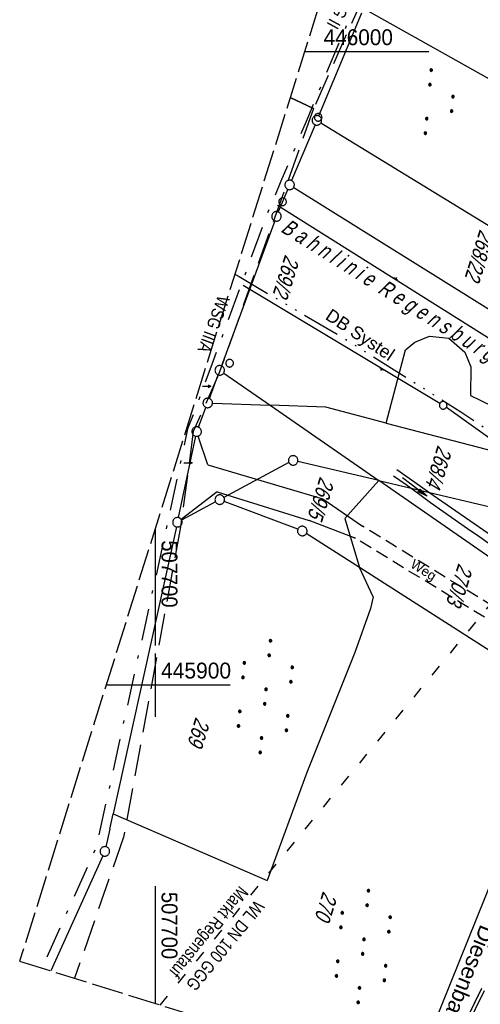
# Model space of a CAD drawing. Extents: x 507679 to 508174, y 445771 to 446563.
# Tile 3 of 43: x 507679 to 507751, y 445850 to 446005. Entities that reach past the tile are written whole.
import ezdxf

# ---------------------------------------------------------------- set-up
doc = ezdxf.new("R2010")
doc.units = 0
doc.header["$LTSCALE"] = 10
doc.header["$MEASUREMENT"] = 0
for name, pattern in [('ACAD_ISO03W100', [30, 12, -18]), ('ACAD_ISO14W100', [25.5, 12, -3, 0.5, -3, 0.5, -3, 0.5, -3]), ('AUSGEZOGEN', [0]), ('LT00', [0]), ('LT05', [0.7, 0.5, -0.2]), ('LT08', [0.42, 0.2, -0.1, 0.02, -0.1]), ('LT11', [0.3, 0.2, -0.1]), ('LT14', [0.6, 0.5, -0.1]), ('PUNKTX2_STR', [0.6, 0.1, -0.5])]:
    doc.linetypes.add(name, pattern=pattern)
doc.layers.get('0').update_dxf_attribs({"linetype": 'LT00'})
for name, color, linetype in [('--EK_FBR', 250, 'LT00'), ('DB-KABEL', 210, 'ACAD_ISO14W100'), ('DB-KABEL_TEXT', 210, 'LT00'), ('DFK_BES-WEGE', 255, 'LT00'), ('DFK_FLUR_NR', 250, 'LT00'), ('DFK_FLURNR_PFEIL', 250, 'LT00'), ('DFK_GZPKT', 250, 'LT00'), ('DFK_KATASTER', 250, 'LT00'), ('DFK_NUTZUNG', 250, 'LT00'), ('DFK_NUTZUNGSGRENZE', 70, 'PUNKTX2_STR'), ('DFK_TOPO-ANL', 252, 'LT00'), ('DFK_VERMPKT', 252, 'LT00'), ('FELDWEG_TEXT', 250, 'Continuous'), ('GEMEINDEGRENZE', 3, 'LT08'), ('GEWÄSSERNAME', 255, 'Continuous'), ('PFEIL', 140, 'AUSGEZOGEN'), ('V128_FELDWEG', 250, 'LT11'), ('V128_GRABEN', 250, 'LT00'), ('V128_RASTER', 250, 'LT00'), ('WASSERLTG', 130, 'ACAD_ISO03W100'), ('WASSERLTG_TEXT', 130, 'Continuous'), ('WSG-GRENZE', 162, 'LT05'), ('WSG_TEXT', 163, 'Continuous')]:
    doc.layers.add(name, color=color, linetype=linetype)
doc.layers.add('-BLATT_128-RAND', color=7, linetype='LT14', plot=False)
doc.styles.add('Beschrift', font='ARIAL.TTF')
doc.styles.get("Standard").update_dxf_attribs({"font": 'ARIAL.TTF'})
doc.styles.add('Versorgungsltg', font='ARIAL.TTF', dxfattribs={"width": 0.8, "height": 2})

# ---------------------------------------------------------------- blocks, each defined once
blk = doc.blocks.new('SYMB7060')
at = {"color": 0, "linetype": 'ByBlock'}
for p, q in [((-0.26, 0), (0, 0)), ((-0.08, 0.045), (0, 0)), ((0, 0), (-0.08, -0.045))]:
    blk.add_line(p, q, dxfattribs=at)
blk = doc.blocks.new('SYMB7010')
at = {"color": 0, "linetype": 'ByBlock'}
for points in [[(-0.031408, 0.499213), (-0.093728, 0.49134), (-0.15457, 0.475719), (-0.212975, 0.452595), (-0.268021, 0.422333), (-0.31884, 0.385411), (-0.36463, 0.342411), (-0.40467, 0.29401), (-0.438329, 0.240973), (-0.465074, 0.184136), (-0.484486, 0.124395), (-0.496256, 0.062692), (-0.5002, 0)], [(-0.5002, 0), (-0.496256, -0.062692), (-0.484486, -0.124395), (-0.465075, -0.184136), (-0.438329, -0.240973), (-0.404671, -0.29401), (-0.36463, -0.342411), (-0.31884, -0.385411), (-0.268021, -0.422333), (-0.212975, -0.452595), (-0.154571, -0.475719), (-0.093728, -0.49134), (-0.031408, -0.499213), (0.031408, -0.499213)], [(0.5002, 0), (0.496256, 0.062692), (0.484485, 0.124395), (0.465074, 0.184136), (0.438329, 0.240973), (0.40467, 0.29401), (0.36463, 0.342411), (0.31884, 0.385411), (0.268021, 0.422333), (0.212975, 0.452595), (0.15457, 0.475719), (0.093728, 0.49134), (0.031408, 0.499213), (-0.031408, 0.499213)], [(0.031408, -0.499213), (0.093728, -0.491341), (0.15457, -0.475719), (0.212975, -0.452595), (0.268021, -0.422333), (0.31884, -0.385411), (0.36463, -0.342411), (0.404671, -0.294011), (0.438329, -0.240974), (0.465075, -0.184136), (0.484486, -0.124395), (0.496256, -0.062692), (0.500201, 0)]]:
    blk.add_lwpolyline(points, dxfattribs=at)
blk = doc.blocks.new('SYMB7293')
at = {"color": 0, "linetype": 'ByBlock'}
for p, q in [((-0.25, 0), (-0.25, 0.2)), ((0, 0), (0, 0.4)), ((0.25, 0), (0.25, 0.2))]:
    blk.add_line(p, q, dxfattribs=at)
blk = doc.blocks.new('SYMB7111')
at = {"color": 0, "linetype": 'ByBlock'}
for p, q in [((-0.13, 0.202919), (-0.13, 0.177081)), ((-0.125, 0.172895), (-0.125, 0.207105)), ((-0.12, 0.209164), (-0.12, 0.170836)), ((-0.115, 0.170204), (-0.115, 0.209796)), ((-0.11, 0.209164), (-0.11, 0.170836)), ((-0.105, 0.172895), (-0.105, 0.207105)), ((-0.1, 0.202919), (-0.1, 0.177081)), ((-0.095, 0.189874), (-0.095, 0.190146)), ((0.1, 0.202919), (0.1, 0.177081)), ((0.105, 0.172895), (0.105, 0.207105)), ((0.11, 0.209164), (0.11, 0.170836)), ((0.115, 0.170204), (0.115, 0.209796)), ((0.12, 0.209164), (0.12, 0.170836)), ((0.125, 0.172895), (0.125, 0.207105)), ((0.13, 0.202919), (0.13, 0.177081)), ((0.135, 0.189874), (0.135, 0.190146)), ((-0.515, -0.177081), (-0.515, -0.202919)), ((-0.51, -0.207105), (-0.51, -0.172895)), ((-0.505, -0.170836), (-0.505, -0.209164)), ((-0.5, -0.209796), (-0.5, -0.170204)), ((-0.495, -0.170836), (-0.495, -0.209164)), ((-0.49, -0.207105), (-0.49, -0.172895)), ((-0.485, -0.177081), (-0.485, -0.202919)), ((-0.48, -0.190126), (-0.48, -0.189854)), ((-0.285, -0.177081), (-0.285, -0.202919)), ((-0.28, -0.207105), (-0.28, -0.172895)), ((-0.275, -0.170836), (-0.275, -0.209164)), ((-0.27, -0.209796), (-0.27, -0.170204)), ((-0.265, -0.170836), (-0.265, -0.209164)), ((-0.26, -0.207105), (-0.26, -0.172895)), ((-0.255, -0.177081), (-0.255, -0.202919)), ((-0.25, -0.190126), (-0.25, -0.189854)), ((0.255, -0.177081), (0.255, -0.202919)), ((0.26, -0.207105), (0.26, -0.172895)), ((0.265, -0.170836), (0.265, -0.209164)), ((0.27, -0.209796), (0.27, -0.170204)), ((0.275, -0.170836), (0.275, -0.209164)), ((0.28, -0.207105), (0.28, -0.172895)), ((0.285, -0.177081), (0.285, -0.202919)), ((0.29, -0.190126), (0.29, -0.189854)), ((0.485, -0.177081), (0.485, -0.202919)), ((0.49, -0.207105), (0.49, -0.172895)), ((0.495, -0.170836), (0.495, -0.209164)), ((0.5, -0.209796), (0.5, -0.170204)), ((0.505, -0.170836), (0.505, -0.209164)), ((0.51, -0.207105), (0.51, -0.172895)), ((0.515, -0.177081), (0.515, -0.202919)), ((0.52, -0.190126), (0.52, -0.189854))]:
    blk.add_line(p, q, dxfattribs=at)
for points in [[(-0.095, 0.19), (-0.096981, 0.198678), (-0.10253, 0.205637), (-0.11055, 0.209499), (-0.11945, 0.209499), (-0.12747, 0.205637), (-0.133019, 0.198678), (-0.135, 0.19), (-0.133019, 0.181322), (-0.12747, 0.174363), (-0.11945, 0.170501), (-0.11055, 0.170501), (-0.10253, 0.174363), (-0.096981, 0.181322), (-0.095, 0.19)], [(0.135, 0.19), (0.133019, 0.198678), (0.12747, 0.205637), (0.11945, 0.209499), (0.11055, 0.209499), (0.10253, 0.205637), (0.096981, 0.198678), (0.095, 0.19), (0.096981, 0.181322), (0.10253, 0.174363), (0.11055, 0.170501), (0.11945, 0.170501), (0.12747, 0.174363), (0.133019, 0.181322), (0.135, 0.19)], [(-0.48, -0.19), (-0.481981, -0.181322), (-0.48753, -0.174363), (-0.49555, -0.170501), (-0.50445, -0.170501), (-0.51247, -0.174363), (-0.518019, -0.181322), (-0.52, -0.19), (-0.518019, -0.198678), (-0.51247, -0.205637), (-0.50445, -0.209499), (-0.49555, -0.209499), (-0.48753, -0.205637), (-0.481981, -0.198678), (-0.48, -0.19)], [(-0.25, -0.19), (-0.251981, -0.181322), (-0.25753, -0.174363), (-0.26555, -0.170501), (-0.27445, -0.170501), (-0.28247, -0.174363), (-0.288019, -0.181322), (-0.29, -0.19), (-0.288019, -0.198678), (-0.28247, -0.205637), (-0.27445, -0.209499), (-0.26555, -0.209499), (-0.25753, -0.205637), (-0.251981, -0.198678), (-0.25, -0.19)], [(0.29, -0.19), (0.288019, -0.181322), (0.28247, -0.174363), (0.27445, -0.170501), (0.26555, -0.170501), (0.25753, -0.174363), (0.251981, -0.181322), (0.25, -0.19), (0.251981, -0.198678), (0.25753, -0.205637), (0.26555, -0.209499), (0.27445, -0.209499), (0.28247, -0.205637), (0.288019, -0.198678), (0.29, -0.19)], [(0.52, -0.19), (0.518019, -0.181322), (0.51247, -0.174363), (0.50445, -0.170501), (0.49555, -0.170501), (0.48753, -0.174363), (0.481981, -0.181322), (0.48, -0.19), (0.481981, -0.198678), (0.48753, -0.205637), (0.49555, -0.209499), (0.50445, -0.209499), (0.51247, -0.205637), (0.518019, -0.198678), (0.52, -0.19)]]:
    blk.add_lwpolyline(points, dxfattribs=at)
blk = doc.blocks.new('SYMB7110')
at = {"color": 0, "linetype": 'ByBlock'}
for p, q in [((-0.515, 0.392919), (-0.515, 0.367081)), ((-0.51, 0.362895), (-0.51, 0.397105)), ((-0.505, 0.399164), (-0.505, 0.360836)), ((-0.5, 0.360204), (-0.5, 0.399796)), ((-0.495, 0.399164), (-0.495, 0.360836)), ((-0.49, 0.362895), (-0.49, 0.397105)), ((-0.485, 0.392919), (-0.485, 0.367081)), ((-0.48, 0.379874), (-0.48, 0.380145)), ((-0.285, 0.392919), (-0.285, 0.367081)), ((-0.28, 0.362895), (-0.28, 0.397105)), ((-0.275, 0.399164), (-0.275, 0.360836)), ((-0.27, 0.360204), (-0.27, 0.399796)), ((-0.265, 0.399164), (-0.265, 0.360836)), ((-0.26, 0.362895), (-0.26, 0.397105)), ((-0.255, 0.392919), (-0.255, 0.367081)), ((-0.25, 0.379874), (-0.25, 0.380146)), ((0.255, 0.392919), (0.255, 0.367081)), ((0.26, 0.362895), (0.26, 0.397105)), ((0.265, 0.399164), (0.265, 0.360836)), ((0.27, 0.360204), (0.27, 0.399796)), ((0.275, 0.399164), (0.275, 0.360836)), ((0.28, 0.362895), (0.28, 0.397105)), ((0.285, 0.392919), (0.285, 0.367081)), ((0.29, 0.379874), (0.29, 0.380145)), ((0.485, 0.392919), (0.485, 0.367081)), ((0.49, 0.362895), (0.49, 0.397105)), ((0.495, 0.399164), (0.495, 0.360836)), ((0.5, 0.360204), (0.5, 0.399796)), ((0.505, 0.399164), (0.505, 0.360836)), ((0.51, 0.362895), (0.51, 0.397105)), ((0.515, 0.392919), (0.515, 0.367081)), ((0.52, 0.379874), (0.52, 0.380146)), ((-0.9, 0.012919), (-0.9, -0.012919)), ((-0.895, -0.017106), (-0.895, 0.017105)), ((-0.89, 0.019164), (-0.89, -0.019164)), ((-0.885, -0.019797), (-0.885, 0.019796)), ((-0.88, 0.019164), (-0.88, -0.019164)), ((-0.875, -0.017106), (-0.875, 0.017105)), ((-0.87, 0.012919), (-0.87, -0.012919)), ((-0.865, -0.000126), (-0.865, 0.000145)), ((-0.67, 0.012919), (-0.67, -0.012919)), ((-0.665, -0.017106), (-0.665, 0.017105)), ((-0.66, 0.019164), (-0.66, -0.019164)), ((-0.655, -0.019797), (-0.655, 0.019796)), ((-0.65, 0.019164), (-0.65, -0.019164)), ((-0.645, -0.017106), (-0.645, 0.017105)), ((-0.64, 0.012919), (-0.64, -0.012919)), ((-0.635, -0.000126), (-0.635, 0.000145)), ((-0.13, 0.012919), (-0.13, -0.012919)), ((-0.125, -0.017105), (-0.125, 0.017105)), ((-0.12, 0.019164), (-0.12, -0.019164)), ((-0.115, -0.019796), (-0.115, 0.019796)), ((-0.11, 0.019164), (-0.11, -0.019164)), ((-0.105, -0.017105), (-0.105, 0.017105)), ((-0.1, 0.012919), (-0.1, -0.012919)), ((-0.095, -0.000126), (-0.095, 0.000146)), ((0.1, 0.012919), (0.1, -0.012919)), ((0.105, -0.017105), (0.105, 0.017105)), ((0.11, 0.019164), (0.11, -0.019164)), ((0.115, -0.019796), (0.115, 0.019796)), ((0.12, 0.019164), (0.12, -0.019164)), ((0.125, -0.017105), (0.125, 0.017105)), ((0.13, 0.012919), (0.13, -0.012919)), ((0.135, -0.000126), (0.135, 0.000146)), ((0.64, 0.012919), (0.64, -0.012919)), ((0.645, -0.017105), (0.645, 0.017105)), ((0.65, 0.019164), (0.65, -0.019164)), ((0.655, -0.019796), (0.655, 0.019796)), ((0.66, 0.019164), (0.66, -0.019164)), ((0.665, -0.017105), (0.665, 0.017105)), ((0.67, 0.012919), (0.67, -0.012919)), ((0.675, -0.000126), (0.675, 0.000146)), ((0.87, 0.012919), (0.87, -0.012919)), ((0.875, -0.017105), (0.875, 0.017105)), ((0.88, 0.019164), (0.88, -0.019164)), ((0.885, -0.019796), (0.885, 0.019796)), ((0.89, 0.019164), (0.89, -0.019164)), ((0.895, -0.017105), (0.895, 0.017105)), ((0.9, 0.012919), (0.9, -0.012919)), ((0.905, -0.000126), (0.905, 0.000146)), ((-0.515, -0.367081), (-0.515, -0.392919)), ((-0.51, -0.397105), (-0.51, -0.362895)), ((-0.505, -0.360836), (-0.505, -0.399164)), ((-0.5, -0.399796), (-0.5, -0.360204)), ((-0.495, -0.360836), (-0.495, -0.399164)), ((-0.49, -0.397106), (-0.49, -0.362895)), ((-0.485, -0.367081), (-0.485, -0.392919)), ((-0.48, -0.380126), (-0.48, -0.379855)), ((-0.285, -0.367081), (-0.285, -0.392919)), ((-0.28, -0.397105), (-0.28, -0.362895)), ((-0.275, -0.360836), (-0.275, -0.399164)), ((-0.27, -0.399796), (-0.27, -0.360204)), ((-0.265, -0.360836), (-0.265, -0.399164)), ((-0.26, -0.397105), (-0.26, -0.362895)), ((-0.255, -0.367081), (-0.255, -0.392919)), ((-0.25, -0.380126), (-0.25, -0.379855)), ((0.255, -0.367081), (0.255, -0.392919)), ((0.26, -0.397105), (0.26, -0.362895)), ((0.265, -0.360836), (0.265, -0.399164)), ((0.27, -0.399796), (0.27, -0.360204)), ((0.275, -0.360836), (0.275, -0.399164)), ((0.28, -0.397105), (0.28, -0.362895)), ((0.285, -0.367081), (0.285, -0.392919)), ((0.29, -0.380126), (0.29, -0.379855)), ((0.485, -0.367081), (0.485, -0.392919)), ((0.49, -0.397105), (0.49, -0.362895)), ((0.495, -0.360836), (0.495, -0.399164)), ((0.5, -0.399796), (0.5, -0.360204)), ((0.505, -0.360836), (0.505, -0.399164)), ((0.51, -0.397105), (0.51, -0.362895)), ((0.515, -0.367081), (0.515, -0.392919)), ((0.52, -0.380126), (0.52, -0.379855))]:
    blk.add_line(p, q, dxfattribs=at)
for points in [[(-0.48, 0.38), (-0.481981, 0.388678), (-0.48753, 0.395637), (-0.49555, 0.399499), (-0.50445, 0.399499), (-0.51247, 0.395637), (-0.518019, 0.388678), (-0.52, 0.38), (-0.518019, 0.371322), (-0.51247, 0.364363), (-0.50445, 0.360501), (-0.49555, 0.360501), (-0.48753, 0.364363), (-0.481981, 0.371322), (-0.48, 0.38)], [(-0.25, 0.38), (-0.251981, 0.388678), (-0.25753, 0.395637), (-0.26555, 0.399499), (-0.27445, 0.399499), (-0.28247, 0.395637), (-0.288019, 0.388678), (-0.29, 0.38), (-0.288019, 0.371322), (-0.28247, 0.364363), (-0.27445, 0.360501), (-0.26555, 0.360501), (-0.25753, 0.364363), (-0.251981, 0.371322), (-0.25, 0.38)], [(0.29, 0.38), (0.288019, 0.388678), (0.28247, 0.395637), (0.27445, 0.399499), (0.26555, 0.399499), (0.25753, 0.395637), (0.251981, 0.388678), (0.25, 0.38), (0.251981, 0.371322), (0.25753, 0.364363), (0.26555, 0.360501), (0.27445, 0.360501), (0.28247, 0.364363), (0.288019, 0.371322), (0.29, 0.38)], [(0.52, 0.38), (0.518019, 0.388678), (0.51247, 0.395637), (0.50445, 0.399499), (0.495549, 0.399499), (0.48753, 0.395637), (0.481981, 0.388678), (0.48, 0.38), (0.481981, 0.371322), (0.48753, 0.364363), (0.495549, 0.360501), (0.50445, 0.360501), (0.51247, 0.364363), (0.518019, 0.371322), (0.52, 0.38)], [(-0.865, 0), (-0.866981, 0.008678), (-0.87253, 0.015637), (-0.88055, 0.019498), (-0.88945, 0.019498), (-0.89747, 0.015637), (-0.903019, 0.008678), (-0.905, 0)], [(-0.905, 0), (-0.903019, -0.008678), (-0.89747, -0.015637), (-0.88945, -0.019499), (-0.88055, -0.019499), (-0.87253, -0.015637), (-0.866981, -0.008678), (-0.865, 0)], [(-0.635, 0), (-0.636981, 0.008678), (-0.64253, 0.015637), (-0.65055, 0.019498), (-0.65945, 0.019498), (-0.66747, 0.015637), (-0.673019, 0.008678), (-0.675, 0)], [(-0.675, 0), (-0.673019, -0.008678), (-0.66747, -0.015637), (-0.65945, -0.019499), (-0.65055, -0.019499), (-0.64253, -0.015637), (-0.636981, -0.008678), (-0.635, 0)], [(-0.095, 0), (-0.096981, 0.008678), (-0.10253, 0.015637), (-0.11055, 0.019499), (-0.11945, 0.019499), (-0.12747, 0.015637), (-0.133019, 0.008678), (-0.135, 0)], [(-0.135, 0), (-0.133019, -0.008678), (-0.12747, -0.015637), (-0.11945, -0.019499), (-0.11055, -0.019499), (-0.10253, -0.015637), (-0.096981, -0.008678), (-0.095, 0)], [(0.135, 0), (0.133019, 0.008678), (0.12747, 0.015637), (0.11945, 0.019499), (0.11055, 0.019499), (0.10253, 0.015637), (0.096981, 0.008678), (0.095, 0)], [(0.095, 0), (0.096981, -0.008678), (0.10253, -0.015637), (0.11055, -0.019499), (0.11945, -0.019499), (0.12747, -0.015637), (0.133019, -0.008678), (0.135, 0)], [(0.675, 0), (0.673019, 0.008678), (0.66747, 0.015637), (0.65945, 0.019499), (0.65055, 0.019499), (0.64253, 0.015637), (0.636981, 0.008678), (0.635, 0)], [(0.635, 0), (0.636981, -0.008678), (0.64253, -0.015637), (0.65055, -0.019499), (0.65945, -0.019499), (0.66747, -0.015637), (0.673019, -0.008678), (0.675, 0)], [(0.905, 0), (0.903019, 0.008678), (0.89747, 0.015637), (0.88945, 0.019499), (0.88055, 0.019499), (0.87253, 0.015637), (0.866981, 0.008678), (0.865, 0)], [(0.865, 0), (0.866981, -0.008678), (0.87253, -0.015637), (0.88055, -0.019499), (0.88945, -0.019499), (0.89747, -0.015637), (0.903019, -0.008678), (0.905, 0)], [(-0.48, -0.38), (-0.481981, -0.371322), (-0.48753, -0.364363), (-0.49555, -0.360501), (-0.50445, -0.360501), (-0.51247, -0.364363), (-0.518019, -0.371322), (-0.52, -0.38), (-0.518019, -0.388678), (-0.51247, -0.395637), (-0.50445, -0.399499), (-0.49555, -0.399499), (-0.48753, -0.395637), (-0.481981, -0.388678), (-0.48, -0.38)], [(-0.25, -0.38), (-0.251981, -0.371322), (-0.25753, -0.364363), (-0.26555, -0.360501), (-0.27445, -0.360501), (-0.28247, -0.364363), (-0.288019, -0.371322), (-0.29, -0.38), (-0.288019, -0.388678), (-0.28247, -0.395637), (-0.27445, -0.399499), (-0.26555, -0.399499), (-0.25753, -0.395637), (-0.251981, -0.388678), (-0.25, -0.38)], [(0.29, -0.38), (0.288019, -0.371322), (0.28247, -0.364363), (0.27445, -0.360501), (0.26555, -0.360501), (0.25753, -0.364363), (0.251981, -0.371322), (0.25, -0.38), (0.251981, -0.388678), (0.25753, -0.395637), (0.26555, -0.399499), (0.27445, -0.399499), (0.28247, -0.395637), (0.288019, -0.388678), (0.29, -0.38)], [(0.52, -0.38), (0.518019, -0.371322), (0.51247, -0.364363), (0.50445, -0.360501), (0.495549, -0.360501), (0.48753, -0.364363), (0.481981, -0.371322), (0.48, -0.38), (0.481981, -0.388678), (0.48753, -0.395637), (0.495549, -0.399499), (0.50445, -0.399499), (0.51247, -0.395637), (0.518019, -0.388678), (0.52, -0.38)]]:
    blk.add_lwpolyline(points, dxfattribs=at)
blk = doc.blocks.new('Pfreil3')
at = {"layer": 'PFEIL'}
blk.add_hatch(color=256, dxfattribs=at).paths.add_polyline_path([(-1.55, 0.27), (-1.55, -0.27), (0, 0)])
for p, q in [((-1.55, 0), (-4.83, 0)), ((-1.55, -0.27), (-1.55, 0.27)), ((-1.55, 0.27), (0, 0)), ((0, 0), (-1.55, -0.27))]:
    blk.add_line(p, q, dxfattribs=at)
blk = doc.blocks.new('SYMB0011')
at = {"color": 0, "linetype": 'ByBlock'}
for p, q in [((0.5, 0), (-0.5, 0)), ((0, 0.5), (0, -0.5))]:
    blk.add_line(p, q, dxfattribs=at)

msp = doc.modelspace()

# ---------------------------------------------------------------- linework, layer by layer
at = {"layer": '--EK_FBR', "linetype": 'LT11', "flags": 128}
for points in [[(507789.74, 445821.63), (507790.07, 445823.39), (507790.74, 445826.92), (507791.24, 445829.58), (507791.74, 445832.24), (507792.26, 445834.89), (507792.78, 445837.54), (507793.31, 445840.19), (507793.85, 445842.83), (507794.42, 445845.47), (507795.01, 445848.1), (507795.62, 445850.72), (507796.02, 445852.37), (507796.43, 445854.02), (507796.83, 445855.66), (507797.24, 445857.31), (507797.64, 445858.95), (507798.02, 445860.61), (507798.39, 445862.26), (507798.74, 445863.93), (507799.06, 445865.6), (507799.36, 445867.29), (507799.62, 445868.98), (507799.84, 445870.7), (507799.96, 445871.84), (507800.05, 445872.98), (507800.11, 445874.12), (507800.13, 445875.27), (507800.1, 445876.4), (507800.02, 445877.53), (507799.87, 445878.64), (507799.65, 445879.74), (507799.36, 445880.83), (507799, 445881.82), (507798.58, 445882.8), (507798.09, 445883.75), (507797.54, 445884.67), (507796.93, 445885.57), (507796.28, 445886.43), (507795.58, 445887.25), (507794.83, 445888.03), (507794.05, 445888.77), (507793.15, 445889.54), (507792.21, 445890.26), (507791.24, 445890.93), (507790.25, 445891.57), (507789.23, 445892.17), (507788.19, 445892.74), (507787.14, 445893.3), (507786.08, 445893.83), (507785.02, 445894.36), (507783.95, 445894.89), (507782.89, 445895.42), (507781.35, 445896.2), (507779.82, 445897), (507778.31, 445897.81), (507776.8, 445898.63), (507774.43, 445899.94), (507772.07, 445901.27), (507769.72, 445902.62), (507767.38, 445903.99), (507765.04, 445905.37), (507762.71, 445906.76), (507760.39, 445908.16), (507758.06, 445909.56), (507755.74, 445910.97), (507751.13, 445913.78), (507746.53, 445916.59), (507741.92, 445919.41), (507737.32, 445922.23), (507732.73, 445925.06)], [(507787.35, 445822.38), (507787.7, 445824.16), (507788.3, 445827.22), (507788.82, 445829.9), (507789.34, 445832.58), (507789.86, 445835.26), (507790.39, 445837.94), (507790.92, 445840.61), (507791.45, 445843.28), (507791.99, 445845.95), (507792.55, 445848.6), (507793.11, 445851.25), (507793.5, 445853.04), (507793.89, 445854.82), (507794.28, 445856.6), (507794.67, 445858.38), (507795.06, 445860.17), (507795.44, 445861.97), (507795.81, 445863.77), (507796.16, 445865.59), (507796.5, 445867.42), (507796.83, 445869.26), (507797.13, 445871.13), (507797.27, 445872.03), (507797.39, 445872.93), (507797.5, 445873.84), (507797.58, 445874.74), (507797.62, 445875.63), (507797.63, 445876.52), (507797.59, 445877.4), (507797.5, 445878.27), (507797.35, 445879.13), (507797.13, 445879.97), (507796.83, 445880.81), (507796.47, 445881.62), (507796.04, 445882.42), (507795.55, 445883.19), (507795.01, 445883.93), (507794.42, 445884.65), (507793.8, 445885.34), (507793.15, 445886), (507792.47, 445886.64), (507791.59, 445887.39), (507790.68, 445888.1), (507789.75, 445888.76), (507788.79, 445889.4), (507787.83, 445890), (507786.85, 445890.59), (507785.86, 445891.15), (507784.86, 445891.71), (507783.86, 445892.26), (507782.86, 445892.81), (507781.86, 445893.36), (507775.74, 445896.81), (507754.64, 445909.08), (507731.54, 445923.2)]]:
    msp.add_lwpolyline(points, dxfattribs=at)
at = {"layer": '-BLATT_128-RAND'}
msp.add_lwpolyline([(507899.81, 446562.6), (507678.6, 445856.44), (507952.48, 445770.65), (508173.69, 446476.81), (507899.81, 446562.6)], dxfattribs=at)
at = {"layer": 'DB-KABEL', "ltscale": 0.05, "flags": 128}
msp.add_lwpolyline([(507712.56, 445964.85), (507713.23, 445964.48), (507729.32, 445955.02), (507748.23, 445943.13), (507765.9, 445931.24), (507781.76, 445920.11), (507799.62, 445906.75), (507804.77, 445904.09), (507813.21, 445896.9), (507829.85, 445882.92), (507851.23, 445864.24), (507855.73, 445858.51), (507867.51, 445847.16), (507878.15, 445836.41), (507894.24, 445819.11), (507906.52, 445805.12), (507915.12, 445794.94), (507924.77, 445783.14), (507928.72, 445778.09)], dxfattribs=at)
at = {"layer": 'DFK_KATASTER'}
for p, q in [((507733.57, 446006.44), (507794.62, 445972.09)), ((507725.8, 445989.82), (507732.63, 446006.12)), ((507725.22, 445988.44), (507721.5, 445979.63)), ((507726.15, 445988.74), (507766.8, 445963.86)), ((507721.85, 445978.54), (507772.41, 445946.97)), ((507720.92, 445978.25), (507719.42, 445974.67)), ((507718.87, 445973.27), (507710.44, 445950.38)), ((507739.49, 445952.92), (507740.99, 445954.11)), ((507740.99, 445954.11), (507743.3, 445955.06)), ((507743.3, 445955.06), (507746.33, 445954.78)), ((507746.33, 445954.78), (507748.86, 445952.57)), ((507736.46, 445941.34), (507739.49, 445952.92)), ((507748.86, 445952.57), (507749.8, 445950.25)), ((507708.54, 445945.23), (507709.92, 445948.98)), ((507710.8, 445949.25), (507718.13, 445944.16)), ((507749.8, 445950.25), (507749.77, 445945.68)), ((507709.03, 445944.5), (507718.13, 445944.16)), ((507749.77, 445945.68), (507763.59, 445938.94)), ((507706.81, 445940.71), (507708.01, 445943.83)), ((507718.13, 445944.16), (507735.29, 445932.27)), ((507726.93, 445943.84), (507718.13, 445944.16)), ((507736.46, 445941.34), (507726.93, 445943.84)), ((507736.46, 445941.34), (507768.01, 445933.08)), ((507703.66, 445926.43), (507706.38, 445939.28)), ((507721.11, 445935.11), (507710.84, 445929.62)), ((507735.29, 445932.27), (507722.5, 445935.29)), ((507735.29, 445932.27), (507729.91, 445926.27)), ((507774.53, 445905.05), (507735.29, 445932.27)), ((507735.29, 445932.27), (507780.53, 445921.58)), ((507709.52, 445928.91), (507704.16, 445926.05)), ((507722.51, 445924.59), (507710.88, 445929)), ((507729.91, 445926.27), (507732.25, 445918.54)), ((507703.34, 445924.97), (507693.35, 445879.66)), ((507732.25, 445918.54), (507723.84, 445923.91)), ((507734.39, 445913.91), (507732.25, 445918.54)), ((507763.01, 445898.87), (507732.25, 445918.54)), ((507734.39, 445913.91), (507733.96, 445912.11)), ((507733.96, 445912.11), (507731.5, 445905.14)), ((507731.5, 445905.14), (507723.9, 445886.18)), ((507723.9, 445886.18), (507717.64, 445869.16)), ((507692.82, 445877.27), (507693.35, 445879.66)), ((507693.35, 445879.66), (507717.64, 445869.16)), ((507692.82, 445877.27), (507692.21, 445874.48)), ((507755.48, 445875.09), (507740.19, 445837.15)), ((507691.74, 445873.07), (507683.53, 445854.9)), ((507751.51, 445852.1), (507743.56, 445836.09)), ((507751.92, 445851.75), (507744.09, 445835.93))]:
    msp.add_line(p, q, dxfattribs=at)
at = {"layer": 'DFK_NUTZUNGSGRENZE', "ltscale": 0.2}
msp.add_line((507751.51, 445852.1), (507743.56, 445836.09), dxfattribs=at)
at = {"layer": 'DFK_TOPO-ANL'}
for p, q in [((507719.29, 445975.76), (507756.58, 445952.28)), ((507713.9, 445963.1), (507744.94, 445944.47)), ((507755.04, 445937.28), (507745.95, 445943.82)), ((507708.32, 445934.76), (507706.78, 445939.3)), ((507708.32, 445934.76), (507726.44, 445929.37)), ((507709.76, 445930.5), (507704.1, 445926.16)), ((507709.76, 445930.5), (507724.29, 445926)), ((507726.44, 445929.37), (507732.73, 445925.06)), ((507731.54, 445923.2), (507724.29, 445926))]:
    msp.add_line(p, q, dxfattribs=at)
at = {"layer": 'GEMEINDEGRENZE', "ltscale": 2.5, "flags": 128}
msp.add_lwpolyline([(507780.23, 446180.85), (507781.17, 446141.47), (507745.5, 446046.16), (507735.18, 446019.5), (507731.51, 446007.32), (507724.13, 445989.71), (507719.83, 445979.52), (507717.73, 445974.53), (507708.77, 445950.2), (507706.88, 445945.06), (507705.1, 445940.44), (507702.03, 445926.02), (507690.62, 445874.22), (507682.09, 445855.35)], dxfattribs=at)
at = {"layer": 'V128_FELDWEG', "flags": 128}
for points in [[(507789.74, 445821.63), (507790.07, 445823.39), (507790.74, 445826.92), (507791.24, 445829.58), (507791.74, 445832.24), (507792.26, 445834.89), (507792.78, 445837.54), (507793.31, 445840.19), (507793.85, 445842.83), (507794.42, 445845.47), (507795.01, 445848.1), (507795.62, 445850.72), (507796.02, 445852.37), (507796.43, 445854.02), (507796.83, 445855.66), (507797.24, 445857.31), (507797.64, 445858.95), (507798.02, 445860.61), (507798.39, 445862.26), (507798.74, 445863.93), (507799.06, 445865.6), (507799.36, 445867.29), (507799.62, 445868.98), (507799.84, 445870.7), (507799.96, 445871.84), (507800.05, 445872.98), (507800.11, 445874.12), (507800.13, 445875.27), (507800.1, 445876.4), (507800.02, 445877.53), (507799.87, 445878.64), (507799.65, 445879.74), (507799.36, 445880.83), (507799, 445881.82), (507798.58, 445882.8), (507798.09, 445883.75), (507797.54, 445884.67), (507796.93, 445885.57), (507796.28, 445886.43), (507795.58, 445887.25), (507794.83, 445888.03), (507794.05, 445888.77), (507793.15, 445889.54), (507792.21, 445890.26), (507791.24, 445890.93), (507790.25, 445891.57), (507789.23, 445892.17), (507788.19, 445892.74), (507787.14, 445893.3), (507786.08, 445893.83), (507785.02, 445894.36), (507783.95, 445894.89), (507782.89, 445895.42), (507781.35, 445896.2), (507779.82, 445897), (507778.31, 445897.81), (507776.8, 445898.63), (507774.43, 445899.94), (507772.07, 445901.27), (507769.72, 445902.62), (507767.38, 445903.99), (507765.04, 445905.37), (507762.71, 445906.76), (507760.39, 445908.16), (507758.06, 445909.56), (507755.74, 445910.97), (507751.13, 445913.78), (507746.53, 445916.59), (507741.92, 445919.41), (507737.32, 445922.23), (507732.73, 445925.06)], [(507787.35, 445822.38), (507787.7, 445824.16), (507788.3, 445827.22), (507788.82, 445829.9), (507789.34, 445832.58), (507789.86, 445835.26), (507790.39, 445837.94), (507790.92, 445840.61), (507791.45, 445843.28), (507791.99, 445845.95), (507792.55, 445848.6), (507793.11, 445851.25), (507793.5, 445853.04), (507793.89, 445854.82), (507794.28, 445856.6), (507794.67, 445858.38), (507795.06, 445860.17), (507795.44, 445861.97), (507795.81, 445863.77), (507796.16, 445865.59), (507796.5, 445867.42), (507796.83, 445869.26), (507797.13, 445871.13), (507797.27, 445872.03), (507797.39, 445872.93), (507797.5, 445873.84), (507797.58, 445874.74), (507797.62, 445875.63), (507797.63, 445876.52), (507797.59, 445877.4), (507797.5, 445878.27), (507797.35, 445879.13), (507797.13, 445879.97), (507796.83, 445880.81), (507796.47, 445881.62), (507796.04, 445882.42), (507795.55, 445883.19), (507795.01, 445883.93), (507794.42, 445884.65), (507793.8, 445885.34), (507793.15, 445886), (507792.47, 445886.64), (507791.59, 445887.39), (507790.68, 445888.1), (507789.75, 445888.76), (507788.79, 445889.4), (507787.83, 445890), (507786.85, 445890.59), (507785.86, 445891.15), (507784.86, 445891.71), (507783.86, 445892.26), (507782.86, 445892.81), (507781.86, 445893.36), (507775.74, 445896.81), (507754.64, 445909.08), (507731.54, 445923.2)]]:
    msp.add_lwpolyline(points, dxfattribs=at)
at = {"layer": 'V128_GRABEN'}
for points in [[(507752.54, 445923.9), (507749.64, 445925.91), (507746.76, 445927.91), (507743.87, 445929.93), (507740.99, 445931.95), (507738.11, 445933.97)], [(507753.13, 445922), (507751.21, 445923.33), (507749.28, 445924.67), (507747.35, 445926.03), (507745.41, 445927.4), (507743.47, 445928.79), (507741.53, 445930.18), (507739.58, 445931.58), (507737.63, 445932.98)]]:
    msp.add_lwpolyline(points, dxfattribs=at)
at = {"layer": 'V128_RASTER'}
for p, q in [((507723.57, 446000), (507743.17, 446000)), ((507700, 445924.73), (507700, 445906.23)), ((507700, 445905), (507700, 445895)), ((507700, 445905), (507700, 445895)), ((507711.85, 445900), (507692.25, 445900)), ((507700, 445868.24), (507700, 445849.74))]:
    msp.add_line(p, q, dxfattribs=at)
at = {"layer": 'WASSERLTG', "ltscale": 0.015, "flags": 128}
msp.add_lwpolyline([(507700.78, 445849.49), (507754.25, 445914.36), (507754.8, 445914.65), (507784.99, 445952.02), (507818.89, 445997.03), (507819.68, 445996.89), (507821.26, 445996.62), (507822.59, 445996.42), (507883.31, 445986.24), (507883.37, 445986.71), (507883.47, 445987.13), (507888.4, 446005.64), (507914.86, 446006.48), (507932.57, 446015.65), (507984.41, 446013.24), (508026.37, 446006.53)], dxfattribs=at)
at = {"layer": 'WSG-GRENZE'}
for points in [[(507782.65, 446188.58), (507783, 446143), (507749, 446048), (507743, 446050), (507731, 446020), (507737, 446020), (507735.45, 446015.72), (507733, 446009), (507725, 445991), (507721.31, 445992.76)], [(507721.31, 445992.76), (507725, 445991), (507710, 445949), (507706, 445940), (507704, 445925), (507695, 445876), (507687.25, 445853.73)]]:
    msp.add_lwpolyline(points, dxfattribs=at)

# ---------------------------------------------------------------- block references
at = {"layer": 'DFK_FLURNR_PFEIL', "xscale": 5, "yscale": 5, "zscale": 5, "rotation": 0.001159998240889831}
for p in [(507708.77, 445947.16), (507705.82, 445935.07)]:
    msp.add_blockref('SYMB7060', p, dxfattribs=at)
at = {"layer": 'DFK_GZPKT', "xscale": 1.500000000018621, "yscale": 1.5, "zscale": 1.5, "rotation": 264.7377099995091}
for p in [(507725.51, 445989.13), (507721.21, 445978.94), (507719.13, 445973.98), (507710.18, 445949.68), (507708.28, 445944.53), (507706.54, 445940.01), (507721.77, 445935.46), (507710.18, 445929.27), (507703.5, 445925.7), (507723.21, 445924.32), (507692.05, 445873.75)]:
    msp.add_blockref('SYMB7010', p, dxfattribs=at)
at = {"layer": 'DFK_NUTZUNG', "xscale": 9.999999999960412, "yscale": 10, "zscale": 10, "rotation": 264.7377000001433}
for name, p in [('SYMB7111', (507744.99, 445991.91)), ('SYMB7110', (507717.38, 445898.18)), ('SYMB7110', (507732.84, 445858.73))]:
    msp.add_blockref(name, p, dxfattribs=at)
at = {"layer": 'DFK_TOPO-ANL'}
for p, rotation in [((507737.93, 445964.02), 326.4504499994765), ((507735.78, 445949.97), 149.021909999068)]:
    msp.add_blockref('SYMB7293', p, dxfattribs=dict(at, rotation=rotation))
at = {"layer": 'DFK_VERMPKT', "xscale": 1.200000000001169, "yscale": 1.200000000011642, "zscale": 1.2, "rotation": 264.7377100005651}
for p in [(507725.72, 445989.61), (507720.1, 445976.29), (507711.74, 445950.8), (507745.45, 445944.16)]:
    msp.add_blockref('SYMB7010', p, dxfattribs=at)
at = {"layer": 'PFEIL', "rotation": 323.2898310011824}
msp.add_blockref('Pfreil3', (507742.91, 445929.8), dxfattribs=at)
at = {"layer": 'V128_FELDWEG', "xscale": 0.1000000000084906, "yscale": 0.09999999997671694, "zscale": 0.1, "rotation": 252.6066100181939}
for p in [(507732.73, 445925.06), (507731.54, 445923.2)]:
    msp.add_blockref('SYMB0011', p, dxfattribs=at)

# ---------------------------------------------------------------- texts
at = {"layer": 'DB-KABEL_TEXT', "insert": (507731.46, 445953.96), "char_height": 2, "attachment_point": 8, "rotation": 326.3458, "style": 'Beschrift'}
msp.add_mtext('DB Systel', dxfattribs=at)
at = {"layer": 'DFK_BES-WEGE', "oblique": 13.754, "width": 0.75}
msp.add_text('B a h n l i n i e  R e g e n s b u r g  -  W e i d e n', height=2.5, rotation=327.8724, dxfattribs=at).set_placement((507719.67, 445971.64))
at = {"layer": 'DFK_FLUR_NR', "oblique": 13.754, "width": 0.75}
for s, p in [('268/22', (507751.23, 445972.02)), ('269/2', (507720.5, 445968.04)), ('268/4', (507744.59, 445937.95)), ('269/5', (507726, 445933)), ('270/3', (507747.86, 445919.32)), ('269', (507706.38, 445895.03)), ('270', (507726.48, 445867.55))]:
    msp.add_text(s, height=2.5, rotation=252.6066, dxfattribs=at).set_placement(p)
at = {"layer": 'FELDWEG_TEXT', "insert": (507739.89, 445918.3), "char_height": 1.5, "attachment_point": 7, "rotation": 327.9333, "style": 'Beschrift'}
msp.add_mtext('Weg', dxfattribs=at)
at = {"layer": 'GEWÄSSERNAME', "insert": (507751.34, 445862.36), "char_height": 2.5, "attachment_point": 7, "rotation": 248.0706, "style": 'Beschrift'}
msp.add_mtext('Diesenbach', dxfattribs=at)
at = {"layer": 'V128_RASTER'}
for s, rotation, width, p in [(' 446000', 0.0009, 0.938, (507725.67, 446001)), (' 507700', -89.9991, 0.911, (507701, 445923.73)), (' 445900', 0.0009, 0.948, (507700, 445901.04)), (' 507700', -89.9991, 0.911, (507701, 445868.24))]:
    msp.add_text(s, height=2.5, rotation=rotation, dxfattribs=dict(at, width=width)).set_placement(p)
at = {"layer": 'WASSERLTG_TEXT', "insert": (507709.54, 445860.12), "char_height": 2, "attachment_point": 5, "rotation": 230.5003, "style": 'Versorgungsltg'}
msp.add_mtext('WL DN 100 GGG\\PMarkt Regenstauf', dxfattribs=at)
at = {"layer": 'WSG_TEXT', "char_height": 2, "attachment_point": 8, "style": 'Beschrift'}
for s, insert, rotation in [('{\\W0.8;WSG II}', (507728.68, 446007.45), 241.3981), ('{\\W0.8;WSG IIIA}', (507708.26, 445957.28), 249.5016)]:
    msp.add_mtext(s, dxfattribs=dict(at, insert=insert, rotation=rotation))

doc.saveas('drawing.dxf')
